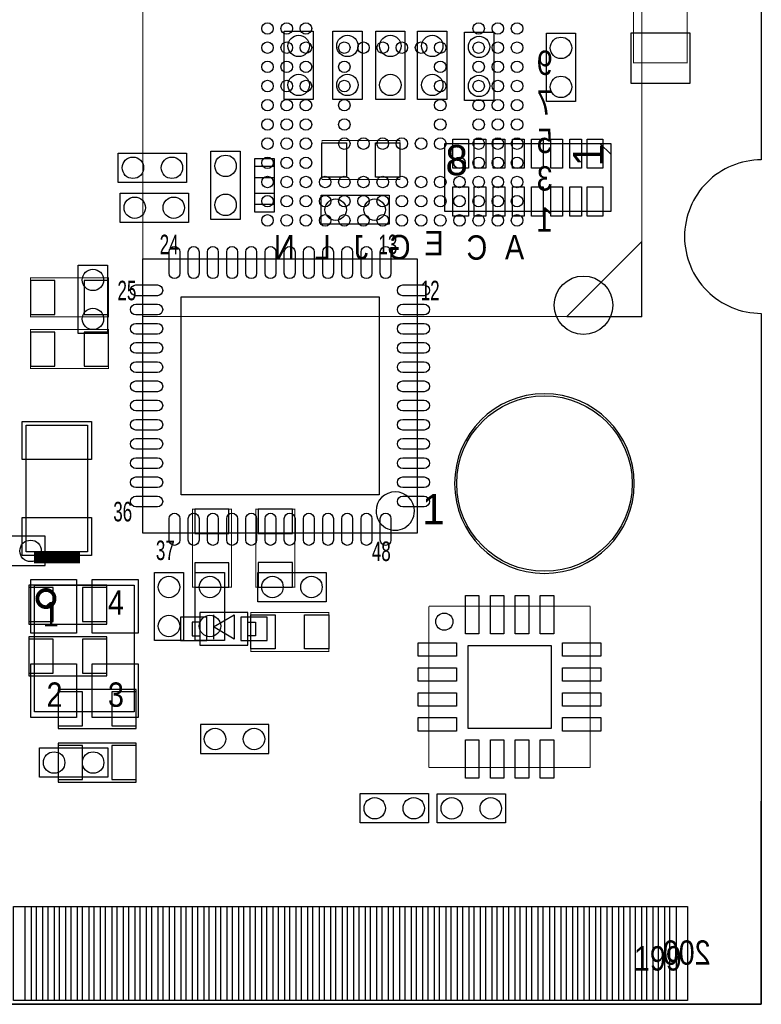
# Model space of a CAD drawing. Extents: x -30.4 to 67.6, y -0.1 to 68.6.
# Tile 6 of 7: x 48.3 to 67.6, y 0 to 25.7. Entities that reach past the tile are written whole.
import ezdxf
from ezdxf.enums import TextEntityAlignment as Align

# ---------------------------------------------------------------- set-up
doc = ezdxf.new("R2010")
doc.units = 0
for name, color, linetype in [('BG_OUTLINE', 5, 'CONTINUOUS'), ('PG_ASSEMBLY_BOTTOM', 43, 'CONTINUOUS'), ('PG_ASSEMBLY_TOP', 253, 'CONTINUOUS'), ('PIN_BOTTOM', 243, 'CONTINUOUS'), ('PIN_TOP', 5, 'CONTINUOUS')]:
    doc.layers.add(name, color=color, linetype=linetype)

msp = doc.modelspace()

# ---------------------------------------------------------------- linework, layer by layer
at = {"layer": 'BG_OUTLINE'}
msp.add_lwpolyline([(67.59956, 21.99894, 0.414214), (65.60058, 19.99996, 0.414214), (67.59956, 18.00098), (67.59956, 0), (16.74876, 0), (16.74876, 3.50012, 0.414214), (16.25092, 4.0005, 0.414214), (15.75054, 3.50012), (15.75054, 0), (0, 0), (0, 18.00098, 0.414214), (1.99898, 19.99996, 0.414214), (0, 21.99894), (0, 51.689), (67.59956, 51.689)], format="xyb", close=True, dxfattribs=at)
msp.add_lwpolyline([(67.59956, 21.99894, 0.414214), (65.60058, 19.99996, 0.414214), (67.59956, 18.00098), (67.59956, 0), (16.74876, 0), (16.74876, 3.50012, 0.414214), (16.25092, 4.0005, 0.414214), (15.75054, 3.50012), (15.75054, 0), (0, 0), (0, 18.00098, 0.414214), (1.99898, 19.99996, 0.414214), (0, 21.99894), (0, 51.689), (67.59956, 51.689)], format="xyb", close=True, dxfattribs=at)
msp.add_lwpolyline([(67.59956, 21.99894, 0.414214), (65.60058, 19.99996, 0.414214), (67.59956, 18.00098), (67.59956, 0), (16.74876, 0), (16.74876, 3.50012, 0.414214), (16.25092, 4.0005, 0.414214), (15.75054, 3.50012), (15.75054, 0), (0, 0), (0, 18.00098, 0.414214), (1.99898, 19.99996, 0.414214), (0, 21.99894), (0, 51.689), (67.59956, 51.689)], format="xyb", close=True, dxfattribs=at)
for points in [[(67.59956, 51.689), (67.59956, 21.99894)], [(67.59956, 51.689), (67.59956, 21.99894)], [(67.59956, 18.00098), (67.59956, 0)], [(67.59956, 18.00098), (67.59956, 0)], [(67.59956, 18.00098), (67.59956, 0)], [(67.59956, 18.00098), (67.59956, 0)], [(67.59956, 0), (16.74876, 0)], [(67.59956, 0), (16.74876, 0)]]:
    msp.add_lwpolyline(points, dxfattribs=at)
for points in [[(67.59956, 21.99894, 0.414214), (65.60058, 19.99996)], [(67.59956, 21.99894, 0.414214), (65.60058, 19.99996)], [(65.60058, 19.99996, 0.414214), (67.59956, 18.00098)], [(65.60058, 19.99996, 0.414214), (67.59956, 18.00098)]]:
    msp.add_lwpolyline(points, format="xyb", dxfattribs=at)
at = {"layer": 'PG_ASSEMBLY_BOTTOM', "const_width": 0.0254}
for points in [[(64.487806, 29.422852), (51.487578, 29.422852), (51.487578, 17.922748), (64.487806, 17.922748), (64.487806, 29.422852)], [(48.564292, 17.907), (50.596292, 17.907), (50.596292, 18.923), (48.564292, 18.923), (48.564292, 17.907)], [(48.564292, 16.5608), (50.596292, 16.5608), (50.596292, 17.5768), (48.564292, 17.5768), (48.564292, 16.5608)], [(53.796692, 10.865612), (53.796692, 12.897612), (52.780692, 12.897612), (52.780692, 10.865612), (53.796692, 10.865612)], [(54.431692, 12.9032), (54.431692, 10.8712), (55.447692, 10.8712), (55.447692, 12.9032), (54.431692, 12.9032)]]:
    msp.add_lwpolyline(points, dxfattribs=at)
at = {"layer": 'PG_ASSEMBLY_BOTTOM'}
msp.add_lwpolyline([(62.536578, 17.921732), (64.487806, 17.921732), (64.487806, 19.872706)], close=True, dxfattribs=at)
for points in [[(48.9458, 12.19454), (47.1678, 12.19454), (47.1678, 11.43254), (48.9458, 11.43254), (48.9458, 12.19454)], [(50.55108, 10.922), (48.51908, 10.922), (48.51908, 9.906), (50.55108, 9.906), (50.55108, 10.922)], [(54.22392, 10.20445), (52.97424, 10.20445), (52.97424, 9.35355), (54.22392, 9.35355), (54.22392, 10.20445)], [(53.33238, 10.1473), (53.33238, 9.8298), (53.86578, 10.1473), (53.86578, 9.5123), (53.33238, 9.8298), (53.33238, 9.5123)], [(52.97424, 9.95426), (52.77104, 9.95426), (52.77104, 9.60374), (52.97424, 9.60374)], [(54.22392, 9.95426), (54.42712, 9.95426), (54.42712, 9.60374), (54.22392, 9.60374)], [(50.55108, 9.5758), (48.51908, 9.5758), (48.51908, 8.5598), (50.55108, 8.5598), (50.55108, 9.5758)], [(51.31308, 8.2042), (49.28108, 8.2042), (49.28108, 7.1882), (51.31308, 7.1882), (51.31308, 8.2042)], [(54.76748, 7.29234), (52.98948, 7.29234), (52.98948, 6.53034), (54.76748, 6.53034), (54.76748, 7.29234)], [(51.31308, 6.8072), (49.28108, 6.8072), (49.28108, 5.7912), (51.31308, 5.7912), (51.31308, 6.8072)]]:
    msp.add_lwpolyline(points, dxfattribs=at)
at = {"layer": 'PG_ASSEMBLY_TOP'}
for points, const_width in [([(65.671192, 26.6827), (65.671192, 24.5237), (64.274192, 24.5237), (64.274192, 26.6827), (65.671192, 26.6827)], 0.0254), ([(58.188352, 21.488908), (56.156352, 21.488908), (56.156352, 22.504908), (58.188352, 22.504908), (58.188352, 21.488908)], 0.0254), ([(48.650652, 11.63574), (49.849532, 11.63574)], 0.29972), ([(58.94197, 10.369042), (63.142114, 10.369042)], 0.0254), ([(58.94197, 6.168898), (58.94197, 10.369042)], 0.0254), ([(63.142114, 10.369042), (63.142114, 6.168898)], 0.0254), ([(56.336692, 9.1948), (54.304692, 9.1948), (54.304692, 10.2108), (56.336692, 10.2108), (56.336692, 9.1948)], 0.0254), ([(63.142114, 6.168898), (58.94197, 6.168898)], 0.0254)]:
    msp.add_lwpolyline(points, dxfattribs=dict(at, const_width=const_width))
for points in [[(55.930292, 25.3492), (55.930292, 23.5712), (55.168292, 23.5712), (55.168292, 25.3492), (55.930292, 25.3492)], [(57.200292, 25.3492), (57.200292, 23.5712), (56.438292, 23.5712), (56.438292, 25.3492), (57.200292, 25.3492)], [(58.317892, 25.3492), (58.317892, 23.5712), (57.555892, 23.5712), (57.555892, 25.3492), (58.317892, 25.3492)], [(59.410092, 25.3492), (59.410092, 23.5712), (58.648092, 23.5712), (58.648092, 25.3492), (59.410092, 25.3492)], [(60.629292, 25.3238), (60.629292, 23.5458), (59.867292, 23.5458), (59.867292, 25.3238), (60.629292, 25.3238)], [(62.762892, 25.2984), (62.762892, 23.5204), (62.000892, 23.5204), (62.000892, 25.2984), (62.762892, 25.2984)], [(63.677292, 22.1488), (63.397892, 22.4282)], [(50.850292, 22.1742), (52.628292, 22.1742), (52.628292, 21.4122), (50.850292, 21.4122), (50.850292, 22.1742)], [(54.025292, 22.225), (54.025292, 20.447), (53.263292, 20.447), (53.263292, 22.225), (54.025292, 22.225)], [(54.910228, 21.836126), (54.910228, 20.835874), (54.410356, 20.835874), (54.410356, 21.836126), (54.910228, 21.836126)], [(50.898552, 21.133308), (52.676552, 21.133308), (52.676552, 20.371308), (50.898552, 20.371308), (50.898552, 21.133308)], [(57.908952, 20.320508), (56.130952, 20.320508), (56.130952, 21.082508), (57.908952, 21.082508), (57.908952, 20.320508)], [(49.808892, 17.4752), (49.808892, 19.2532), (50.570892, 19.2532), (50.570892, 17.4752), (49.808892, 17.4752)], [(51.790092, 9.4742), (51.790092, 11.2522), (52.552092, 11.2522), (52.552092, 9.4742), (51.790092, 9.4742)], [(52.856892, 9.4742), (52.856892, 11.2522), (53.618892, 11.2522), (53.618892, 9.4742), (52.856892, 9.4742)], [(54.485032, 11.251692), (56.263032, 11.251692), (56.263032, 10.489692), (54.485032, 10.489692), (54.485032, 11.251692)], [(48.79848, 6.6802), (50.57648, 6.6802), (50.57648, 5.9182), (48.79848, 5.9182), (48.79848, 6.6802)], [(58.928, 4.72694), (57.15, 4.72694), (57.15, 5.48894), (58.928, 5.48894), (58.928, 4.72694)], [(60.934092, 4.7244), (59.156092, 4.7244), (59.156092, 5.4864), (60.934092, 5.4864), (60.934092, 4.7244)], [(67.600068, 0), (67.600068, 5.290058)], [(15.599918, 0), (67.600068, 0)]]:
    msp.add_lwpolyline(points, dxfattribs=at)
for points in [[(63.677292, 22.4282), (63.677292, 20.6502), (59.359292, 20.6502), (59.359292, 22.4282)], [(58.639202, 19.425158), (58.639202, 12.275058), (51.489102, 12.275058), (51.489102, 19.425158)], [(50.050192, 11.7856), (48.449992, 11.7856), (48.449992, 15.0876), (50.050192, 15.0876)], [(48.666908, 10.920984), (51.266852, 10.920984), (51.266852, 7.621016), (48.666908, 7.621016)]]:
    msp.add_lwpolyline(points, close=True, dxfattribs=at)
for points in [[(64.290956, 13.56614, 1), (59.610244, 13.56614, 1), (64.290956, 13.56614)], [(58.564272, 12.850114, 0.999988), (57.56402, 12.850114, 1.000012), (58.564272, 12.850114)]]:
    msp.add_lwpolyline(points, format="xyb", dxfattribs=at)
at = {"layer": 'PG_ASSEMBLY_TOP', "const_width": 0.100076}
msp.add_lwpolyline([(49.190402, 10.570972, 1.000125), (48.743362, 10.570972, 0.999875), (49.190402, 10.570972)], format="xyb", dxfattribs=at)
at = {"layer": 'PG_ASSEMBLY_TOP'}
msp.add_lwpolyline([(59.56554, 9.968992, -0.414271), (59.34202, 9.745472, -0.414144), (59.1185, 9.968992, -0.414156), (59.34202, 10.192512, -0.414144)], format="xyb", close=True, dxfattribs=at)
at = {"layer": 'PIN_BOTTOM'}
for points in [[(49.199292, 17.9705), (49.199292, 18.8595), (48.564292, 18.8595), (48.564292, 17.9705)], [(50.596292, 17.9705), (50.596292, 18.8595), (49.961292, 18.8595), (49.961292, 17.9705)], [(49.199292, 16.6243), (49.199292, 17.5133), (48.564292, 17.5133), (48.564292, 16.6243)], [(50.596292, 16.6243), (50.596292, 17.5133), (49.961292, 17.5133), (49.961292, 16.6243)], [(53.733192, 12.897612), (52.844192, 12.897612), (52.844192, 12.262612), (53.733192, 12.262612)], [(54.495192, 12.2682), (55.384192, 12.2682), (55.384192, 12.9032), (54.495192, 12.9032)], [(53.733192, 11.500612), (52.844192, 11.500612), (52.844192, 10.865612), (53.733192, 10.865612)], [(54.495192, 10.8712), (55.384192, 10.8712), (55.384192, 11.5062), (54.495192, 11.5062)], [(48.51908, 10.8585), (48.51908, 9.9695), (49.15408, 9.9695), (49.15408, 10.8585)], [(49.91608, 10.8585), (49.91608, 9.9695), (50.55108, 9.9695), (50.55108, 10.8585)], [(53.15458, 9.473946), (53.15458, 10.083546), (52.46878, 10.083546), (52.46878, 9.473946)], [(54.72938, 9.4742), (54.72938, 10.0838), (54.04358, 10.0838), (54.04358, 9.4742)], [(48.51908, 9.5123), (48.51908, 8.6233), (49.15408, 8.6233), (49.15408, 9.5123)], [(49.91608, 9.5123), (49.91608, 8.6233), (50.55108, 8.6233), (50.55108, 9.5123)], [(49.28108, 8.1407), (49.28108, 7.2517), (49.91608, 7.2517), (49.91608, 8.1407)], [(50.67808, 8.1407), (50.67808, 7.2517), (51.31308, 7.2517), (51.31308, 8.1407)], [(49.28108, 6.7437), (49.28108, 5.8547), (49.91608, 5.8547), (49.91608, 6.7437)], [(50.67808, 6.7437), (50.67808, 5.8547), (51.31308, 5.8547), (51.31308, 6.7437)], [(48.42129, 0.100076), (48.42129, 2.549906), (48.87849, 2.549906), (48.87849, 0.100076)], [(49.021492, 0.100076), (49.021492, 2.549906), (49.478692, 2.549906), (49.478692, 0.100076)], [(49.62144, 0.100076), (49.62144, 2.549906), (50.07864, 2.549906), (50.07864, 0.100076)], [(50.221388, 0.100076), (50.221388, 2.549906), (50.678588, 2.549906), (50.678588, 0.100076)], [(50.821336, 0.100076), (50.821336, 2.549906), (51.278536, 2.549906), (51.278536, 0.100076)], [(51.421284, 0.100076), (51.421284, 2.549906), (51.878484, 2.549906), (51.878484, 0.100076)], [(52.021486, 0.100076), (52.021486, 2.549906), (52.478686, 2.549906), (52.478686, 0.100076)], [(52.621434, 0.100076), (52.621434, 2.549906), (53.078634, 2.549906), (53.078634, 0.100076)], [(53.221382, 0.100076), (53.221382, 2.549906), (53.678582, 2.549906), (53.678582, 0.100076)], [(53.82133, 0.100076), (53.82133, 2.549906), (54.27853, 2.549906), (54.27853, 0.100076)], [(54.421278, 0.100076), (54.421278, 2.549906), (54.878478, 2.549906), (54.878478, 0.100076)], [(55.02148, 0.100076), (55.02148, 2.549906), (55.47868, 2.549906), (55.47868, 0.100076)], [(55.621428, 0.100076), (55.621428, 2.549906), (56.078628, 2.549906), (56.078628, 0.100076)], [(56.221376, 0.100076), (56.221376, 2.549906), (56.678576, 2.549906), (56.678576, 0.100076)], [(56.821324, 0.100076), (56.821324, 2.549906), (57.278524, 2.549906), (57.278524, 0.100076)], [(57.421526, 0.100076), (57.421526, 2.549906), (57.878726, 2.549906), (57.878726, 0.100076)], [(58.021474, 0.100076), (58.021474, 2.549906), (58.478674, 2.549906), (58.478674, 0.100076)], [(58.621422, 0.100076), (58.621422, 2.549906), (59.078622, 2.549906), (59.078622, 0.100076)], [(59.22137, 0.100076), (59.22137, 2.549906), (59.67857, 2.549906), (59.67857, 0.100076)], [(59.821318, 0.100076), (59.821318, 2.549906), (60.278518, 2.549906), (60.278518, 0.100076)], [(60.42152, 0.100076), (60.42152, 2.549906), (60.87872, 2.549906), (60.87872, 0.100076)], [(61.021468, 0.100076), (61.021468, 2.549906), (61.478668, 2.549906), (61.478668, 0.100076)], [(61.621416, 0.100076), (61.621416, 2.549906), (62.078616, 2.549906), (62.078616, 0.100076)], [(62.221364, 0.100076), (62.221364, 2.549906), (62.678564, 2.549906), (62.678564, 0.100076)], [(62.821312, 0.100076), (62.821312, 2.549906), (63.278512, 2.549906), (63.278512, 0.100076)], [(63.421514, 0.100076), (63.421514, 2.549906), (63.878714, 2.549906), (63.878714, 0.100076)], [(64.021462, 0.100076), (64.021462, 2.549906), (64.478662, 2.549906), (64.478662, 0.100076)], [(64.62141, 0.100076), (64.62141, 2.549906), (65.07861, 2.549906), (65.07861, 0.100076)], [(65.221358, 0.100076), (65.221358, 2.549906), (65.678558, 2.549906), (65.678558, 0.100076)]]:
    msp.add_lwpolyline(points, close=True, dxfattribs=at)
for centre, radius in [((54.737762, 25.42286), 0.149987), ((55.237634, 25.42286), 0.149987), ((55.73776, 25.42286), 0.149987), ((60.237624, 25.42286), 0.149987), ((60.73775, 25.42286), 0.149987), ((61.237622, 25.42286), 0.149987), ((54.737762, 24.922734), 0.149987), ((55.237634, 24.922734), 0.149987), ((55.73776, 24.922734), 0.149987), ((56.737758, 24.922734), 0.149987), ((57.23763, 24.922734), 0.149987), ((57.737756, 24.922734), 0.149987), ((58.237628, 24.922734), 0.149987), ((58.737754, 24.922734), 0.149987), ((59.237626, 24.922734), 0.149987), ((60.237624, 24.922734), 0.149987), ((60.73775, 24.922734), 0.149987), ((61.237622, 24.922734), 0.149987), ((54.737762, 24.422862), 0.149987), ((55.237634, 24.422862), 0.149987), ((55.73776, 24.422862), 0.149987), ((56.737758, 24.422862), 0.149987), ((59.237626, 24.422862), 0.149987), ((60.237624, 24.422862), 0.149987), ((60.73775, 24.422862), 0.149987), ((61.237622, 24.422862), 0.149987), ((54.737762, 23.922736), 0.149987), ((55.237634, 23.922736), 0.149987), ((55.73776, 23.922736), 0.149987), ((56.737758, 23.922736), 0.149987), ((59.237626, 23.922736), 0.149987), ((60.237624, 23.922736), 0.149987), ((60.73775, 23.922736), 0.149987), ((61.237622, 23.922736), 0.149987), ((54.737762, 23.422864), 0.149987), ((55.237634, 23.422864), 0.149987), ((55.73776, 23.422864), 0.149987), ((56.737758, 23.422864), 0.149987), ((59.237626, 23.422864), 0.149987), ((60.237624, 23.422864), 0.149987), ((60.73775, 23.422864), 0.149987), ((61.237622, 23.422864), 0.149987), ((54.737762, 22.922738), 0.149987), ((55.237634, 22.922738), 0.149987), ((55.73776, 22.922738), 0.149987), ((56.737758, 22.922738), 0.149987), ((59.237626, 22.922738), 0.149987), ((60.237624, 22.922738), 0.149987), ((60.73775, 22.922738), 0.149987), ((61.237622, 22.922738), 0.149987), ((54.737762, 22.422866), 0.149987), ((55.237634, 22.422866), 0.149987), ((55.73776, 22.422866), 0.149987), ((56.737758, 22.422866), 0.149987), ((57.23763, 22.422866), 0.149987), ((57.737756, 22.422866), 0.149987), ((58.237628, 22.422866), 0.149987), ((58.737754, 22.422866), 0.149987), ((59.237626, 22.422866), 0.149987), ((60.237624, 22.422866), 0.149987), ((60.73775, 22.422866), 0.149987), ((61.237622, 22.422866), 0.149987), ((54.737762, 21.92274), 0.149987), ((55.237634, 21.92274), 0.149987), ((55.73776, 21.92274), 0.149987), ((59.737752, 21.92274), 0.149987), ((60.237624, 21.92274), 0.149987), ((60.73775, 21.92274), 0.149987), ((61.237622, 21.92274), 0.149987), ((54.737762, 21.422868), 0.149987), ((55.237634, 21.422868), 0.149987), ((55.73776, 21.422868), 0.149987), ((56.237632, 21.422868), 0.149987), ((56.737758, 21.422868), 0.149987), ((57.23763, 21.422868), 0.149987), ((57.737756, 21.422868), 0.149987), ((58.237628, 21.422868), 0.149987), ((58.737754, 21.422868), 0.149987), ((59.237626, 21.422868), 0.149987), ((59.737752, 21.422868), 0.149987), ((60.237624, 21.422868), 0.149987), ((60.73775, 21.422868), 0.149987), ((61.237622, 21.422868), 0.149987), ((54.737762, 20.922742), 0.149987), ((55.237634, 20.922742), 0.149987), ((55.73776, 20.922742), 0.149987), ((56.237632, 20.922742), 0.149987), ((56.737758, 20.922742), 0.149987), ((57.23763, 20.922742), 0.149987), ((57.737756, 20.922742), 0.149987), ((58.237628, 20.922742), 0.149987), ((58.737754, 20.922742), 0.149987), ((59.237626, 20.922742), 0.149987), ((59.737752, 20.922742), 0.149987), ((60.237624, 20.922742), 0.149987), ((60.73775, 20.922742), 0.149987), ((61.237622, 20.922742), 0.149987), ((54.737762, 20.42287), 0.149987), ((55.237634, 20.42287), 0.149987), ((55.73776, 20.42287), 0.149987), ((56.237632, 20.42287), 0.149987), ((56.737758, 20.42287), 0.149987), ((57.23763, 20.42287), 0.149987), ((57.737756, 20.42287), 0.149987), ((58.237628, 20.42287), 0.149987), ((58.737754, 20.42287), 0.149987), ((59.237626, 20.42287), 0.149987), ((59.737752, 20.42287), 0.149987), ((60.237624, 20.42287), 0.149987), ((60.73775, 20.42287), 0.149987), ((61.237622, 20.42287), 0.149987), ((61.9506, 13.56614), 2.286), ((48.5648, 11.81354), 0.2794), ((53.37048, 6.91134), 0.2794), ((54.38648, 6.91134), 0.2794)]:
    msp.add_circle(centre, radius, dxfattribs=at)
at = {"layer": 'PIN_TOP'}
for points in [[(64.210692, 23.9903), (64.210692, 25.3111), (65.734692, 25.3111), (65.734692, 23.9903)], [(56.156352, 21.552408), (56.156352, 22.441408), (56.791352, 22.441408), (56.791352, 21.552408)], [(57.553352, 21.552408), (57.553352, 22.441408), (58.188352, 22.441408), (58.188352, 21.552408)], [(59.565032, 22.5425), (59.971432, 22.5425), (59.971432, 21.7805), (59.565032, 21.7805)], [(60.421012, 22.5425), (60.421012, 21.7805), (60.116212, 21.7805), (60.116212, 22.5425)], [(60.921392, 22.5425), (60.921392, 21.7805), (60.616592, 21.7805), (60.616592, 22.5425)], [(61.421772, 22.5425), (61.421772, 21.7805), (61.116972, 21.7805), (61.116972, 22.5425)], [(61.919612, 22.5425), (61.919612, 21.7805), (61.614812, 21.7805), (61.614812, 22.5425)], [(62.419992, 22.5425), (62.419992, 21.7805), (62.115192, 21.7805), (62.115192, 22.5425)], [(62.920372, 22.5425), (62.920372, 21.7805), (62.615572, 21.7805), (62.615572, 22.5425)], [(63.065152, 22.5425), (63.471552, 22.5425), (63.471552, 21.7805), (63.065152, 21.7805)], [(54.410102, 21.535898), (54.410102, 22.036024), (54.910228, 22.036024), (54.910228, 21.535898)], [(59.971432, 20.5359), (59.565032, 20.5359), (59.565032, 21.2979), (59.971432, 21.2979)], [(60.421012, 21.2979), (60.421012, 20.5359), (60.116212, 20.5359), (60.116212, 21.2979)], [(60.921392, 21.2979), (60.921392, 20.5359), (60.616592, 20.5359), (60.616592, 21.2979)], [(61.421772, 21.2979), (61.421772, 20.5359), (61.116972, 20.5359), (61.116972, 21.2979)], [(61.919612, 21.2979), (61.919612, 20.5359), (61.614812, 20.5359), (61.614812, 21.2979)], [(62.419992, 21.2979), (62.419992, 20.5359), (62.115192, 20.5359), (62.115192, 21.2979)], [(62.920372, 21.2979), (62.920372, 20.5359), (62.615572, 20.5359), (62.615572, 21.2979)], [(63.471552, 20.5359), (63.065152, 20.5359), (63.065152, 21.2979), (63.471552, 21.2979)], [(54.410102, 20.635722), (54.410102, 21.135848), (54.910228, 21.135848), (54.910228, 20.635722)], [(52.486052, 18.428208), (57.642252, 18.428208), (57.642252, 13.272008), (52.486052, 13.272008)], [(50.151792, 14.19098), (48.348392, 14.19098), (48.348392, 15.18158), (50.151792, 15.18158)], [(50.151792, 11.69162), (48.348392, 11.69162), (48.348392, 12.68222), (50.151792, 12.68222)], [(48.56988, 11.069574), (49.76368, 11.069574), (49.76368, 9.672574), (48.56988, 9.672574)], [(50.17008, 11.069574), (51.36388, 11.069574), (51.36388, 9.672574), (50.17008, 9.672574)], [(59.89193, 9.648952), (59.89193, 10.64895), (60.241942, 10.64895), (60.241942, 9.648952)], [(60.541916, 9.648952), (60.541916, 10.64895), (60.891928, 10.64895), (60.891928, 9.648952)], [(61.192156, 9.648952), (61.192156, 10.64895), (61.542168, 10.64895), (61.542168, 9.648952)], [(61.842142, 9.648952), (61.842142, 10.64895), (62.192154, 10.64895), (62.192154, 9.648952)], [(54.304692, 9.2583), (54.304692, 10.1473), (54.939692, 10.1473), (54.939692, 9.2583)], [(55.701692, 9.2583), (55.701692, 10.1473), (56.336692, 10.1473), (56.336692, 9.2583)], [(58.661808, 9.06907), (58.661808, 9.419082), (59.661806, 9.419082), (59.661806, 9.06907)], [(59.962034, 7.188962), (59.962034, 9.348978), (62.12205, 9.348978), (62.12205, 7.188962)], [(62.422024, 9.06907), (62.422024, 9.419082), (63.422022, 9.419082), (63.422022, 9.06907)], [(48.56988, 8.869426), (49.76368, 8.869426), (49.76368, 7.472426), (48.56988, 7.472426)], [(50.17008, 8.869426), (51.36388, 8.869426), (51.36388, 7.472426), (50.17008, 7.472426)], [(58.661808, 8.419084), (58.661808, 8.769096), (59.661806, 8.769096), (59.661806, 8.419084)], [(62.422024, 8.419084), (62.422024, 8.769096), (63.422022, 8.769096), (63.422022, 8.419084)], [(58.661808, 7.768844), (58.661808, 8.118856), (59.661806, 8.118856), (59.661806, 7.768844)], [(62.422024, 7.768844), (62.422024, 8.118856), (63.422022, 8.118856), (63.422022, 7.768844)], [(58.661808, 7.118858), (58.661808, 7.46887), (59.661806, 7.46887), (59.661806, 7.118858)], [(62.422024, 7.118858), (62.422024, 7.46887), (63.422022, 7.46887), (63.422022, 7.118858)], [(59.89193, 5.888736), (59.89193, 6.888734), (60.241942, 6.888734), (60.241942, 5.888736)], [(60.541916, 5.888736), (60.541916, 6.888734), (60.891928, 6.888734), (60.891928, 5.888736)], [(61.192156, 5.888736), (61.192156, 6.888734), (61.542168, 6.888734), (61.542168, 5.888736)], [(61.842142, 5.888736), (61.842142, 6.888734), (62.192154, 6.888734), (62.192154, 5.888736)], [(48.121316, 0.100076), (48.121316, 2.549906), (48.578516, 2.549906), (48.578516, 0.100076)], [(48.721518, 0.100076), (48.721518, 2.549906), (49.178718, 2.549906), (49.178718, 0.100076)], [(49.321466, 0.100076), (49.321466, 2.549906), (49.778666, 2.549906), (49.778666, 0.100076)], [(49.921414, 0.100076), (49.921414, 2.549906), (50.378614, 2.549906), (50.378614, 0.100076)], [(50.521362, 0.100076), (50.521362, 2.549906), (50.978562, 2.549906), (50.978562, 0.100076)], [(51.12131, 0.100076), (51.12131, 2.549906), (51.57851, 2.549906), (51.57851, 0.100076)], [(51.721512, 0.100076), (51.721512, 2.549906), (52.178712, 2.549906), (52.178712, 0.100076)], [(52.32146, 0.100076), (52.32146, 2.549906), (52.77866, 2.549906), (52.77866, 0.100076)], [(52.921408, 0.100076), (52.921408, 2.549906), (53.378608, 2.549906), (53.378608, 0.100076)], [(53.521356, 0.100076), (53.521356, 2.549906), (53.978556, 2.549906), (53.978556, 0.100076)], [(54.121304, 0.100076), (54.121304, 2.549906), (54.578504, 2.549906), (54.578504, 0.100076)], [(54.721506, 0.100076), (54.721506, 2.549906), (55.178706, 2.549906), (55.178706, 0.100076)], [(55.321454, 0.100076), (55.321454, 2.549906), (55.778654, 2.549906), (55.778654, 0.100076)], [(55.921402, 0.100076), (55.921402, 2.549906), (56.378602, 2.549906), (56.378602, 0.100076)], [(56.52135, 0.100076), (56.52135, 2.549906), (56.97855, 2.549906), (56.97855, 0.100076)], [(57.121298, 0.100076), (57.121298, 2.549906), (57.578498, 2.549906), (57.578498, 0.100076)], [(57.7215, 0.100076), (57.7215, 2.549906), (58.1787, 2.549906), (58.1787, 0.100076)], [(58.321448, 0.100076), (58.321448, 2.549906), (58.778648, 2.549906), (58.778648, 0.100076)], [(58.921396, 0.100076), (58.921396, 2.549906), (59.378596, 2.549906), (59.378596, 0.100076)], [(59.521344, 0.100076), (59.521344, 2.549906), (59.978544, 2.549906), (59.978544, 0.100076)], [(60.121292, 0.100076), (60.121292, 2.549906), (60.578492, 2.549906), (60.578492, 0.100076)], [(60.721494, 0.100076), (60.721494, 2.549906), (61.178694, 2.549906), (61.178694, 0.100076)], [(61.321442, 0.100076), (61.321442, 2.549906), (61.778642, 2.549906), (61.778642, 0.100076)], [(61.92139, 0.100076), (61.92139, 2.549906), (62.37859, 2.549906), (62.37859, 0.100076)], [(62.521338, 0.100076), (62.521338, 2.549906), (62.978538, 2.549906), (62.978538, 0.100076)], [(63.121286, 0.100076), (63.121286, 2.549906), (63.578486, 2.549906), (63.578486, 0.100076)], [(63.721488, 0.100076), (63.721488, 2.549906), (64.178688, 2.549906), (64.178688, 0.100076)], [(64.321436, 0.100076), (64.321436, 2.549906), (64.778636, 2.549906), (64.778636, 0.100076)], [(64.921384, 0.100076), (64.921384, 2.549906), (65.378584, 2.549906), (65.378584, 0.100076)]]:
    msp.add_lwpolyline(points, close=True, dxfattribs=at)
for points in [[(52.174394, 19.045682), (52.174394, 19.604482, -1), (52.453794, 19.604482), (52.453794, 19.045682, -1)], [(52.67452, 19.045682), (52.67452, 19.604482, -1), (52.95392, 19.604482), (52.95392, 19.045682, -1)], [(53.174392, 19.045682), (53.174392, 19.604482, -1), (53.453792, 19.604482), (53.453792, 19.045682, -1)], [(53.674518, 19.045682), (53.674518, 19.604482, -1), (53.953918, 19.604482), (53.953918, 19.045682, -1)], [(54.17439, 19.045682), (54.17439, 19.604482, -1), (54.45379, 19.604482), (54.45379, 19.045682, -1)], [(54.674516, 19.045682), (54.674516, 19.604482, -1), (54.953916, 19.604482), (54.953916, 19.045682, -1)], [(55.174388, 19.045682), (55.174388, 19.604482, -1), (55.453788, 19.604482), (55.453788, 19.045682, -1)], [(55.674514, 19.045682), (55.674514, 19.604482, -1), (55.953914, 19.604482), (55.953914, 19.045682, -1)], [(56.174386, 19.045682), (56.174386, 19.604482, -1), (56.453786, 19.604482), (56.453786, 19.045682, -1)], [(56.674512, 19.045682), (56.674512, 19.604482, -1), (56.953912, 19.604482), (56.953912, 19.045682, -1)], [(57.174384, 19.045682), (57.174384, 19.604482, -1), (57.453784, 19.604482), (57.453784, 19.045682, -1)], [(57.67451, 19.045682), (57.67451, 19.604482, -1), (57.95391, 19.604482), (57.95391, 19.045682, -1)], [(51.868578, 18.460466), (51.309778, 18.460466, -1), (51.309778, 18.739866), (51.868578, 18.739866, -1)], [(58.259726, 18.739866), (58.818526, 18.739866, -1), (58.818526, 18.460466), (58.259726, 18.460466, -1)], [(51.868578, 17.96034), (51.309778, 17.96034, -1), (51.309778, 18.23974), (51.868578, 18.23974, -1)], [(58.259726, 18.23974), (58.818526, 18.23974, -1), (58.818526, 17.96034), (58.259726, 17.96034, -1)], [(51.868578, 17.460468), (51.309778, 17.460468, -1), (51.309778, 17.739868), (51.868578, 17.739868, -1)], [(58.259726, 17.739868), (58.818526, 17.739868, -1), (58.818526, 17.460468), (58.259726, 17.460468, -1)], [(51.868578, 16.960342), (51.309778, 16.960342, -1), (51.309778, 17.239742), (51.868578, 17.239742, -1)], [(58.259726, 17.239742), (58.818526, 17.239742, -1), (58.818526, 16.960342), (58.259726, 16.960342, -1)], [(51.868578, 16.46047), (51.309778, 16.46047, -1), (51.309778, 16.73987), (51.868578, 16.73987, -1)], [(58.259726, 16.73987), (58.818526, 16.73987, -1), (58.818526, 16.46047), (58.259726, 16.46047, -1)], [(51.868578, 15.960344), (51.309778, 15.960344, -1), (51.309778, 16.239744), (51.868578, 16.239744, -1)], [(58.259726, 16.239744), (58.818526, 16.239744, -1), (58.818526, 15.960344), (58.259726, 15.960344, -1)], [(51.868578, 15.460472), (51.309778, 15.460472, -1), (51.309778, 15.739872), (51.868578, 15.739872, -1)], [(58.259726, 15.739872), (58.818526, 15.739872, -1), (58.818526, 15.460472), (58.259726, 15.460472, -1)], [(51.868578, 14.960346), (51.309778, 14.960346, -1), (51.309778, 15.239746), (51.868578, 15.239746, -1)], [(58.259726, 15.239746), (58.818526, 15.239746, -1), (58.818526, 14.960346), (58.259726, 14.960346, -1)], [(51.868578, 14.460474), (51.309778, 14.460474, -1), (51.309778, 14.739874), (51.868578, 14.739874, -1)], [(58.259726, 14.739874), (58.818526, 14.739874, -1), (58.818526, 14.460474), (58.259726, 14.460474, -1)], [(51.868578, 13.960348), (51.309778, 13.960348, -1), (51.309778, 14.239748), (51.868578, 14.239748, -1)], [(58.259726, 14.239748), (58.818526, 14.239748, -1), (58.818526, 13.960348), (58.259726, 13.960348, -1)], [(51.868578, 13.460476), (51.309778, 13.460476, -1), (51.309778, 13.739876), (51.868578, 13.739876, -1)], [(58.259726, 13.739876), (58.818526, 13.739876, -1), (58.818526, 13.460476), (58.259726, 13.460476, -1)], [(51.868578, 12.96035), (51.309778, 12.96035, -1), (51.309778, 13.23975), (51.868578, 13.23975, -1)], [(58.259726, 13.23975), (58.818526, 13.23975, -1), (58.818526, 12.96035), (58.259726, 12.96035, -1)], [(52.453794, 12.654534), (52.453794, 12.095734, -1), (52.174394, 12.095734), (52.174394, 12.654534, -1)], [(52.95392, 12.654534), (52.95392, 12.095734, -1), (52.67452, 12.095734), (52.67452, 12.654534, -1)], [(53.453792, 12.654534), (53.453792, 12.095734, -1), (53.174392, 12.095734), (53.174392, 12.654534, -1)], [(53.953918, 12.654534), (53.953918, 12.095734, -1), (53.674518, 12.095734), (53.674518, 12.654534, -1)], [(54.45379, 12.654534), (54.45379, 12.095734, -1), (54.17439, 12.095734), (54.17439, 12.654534, -1)], [(54.953916, 12.654534), (54.953916, 12.095734, -1), (54.674516, 12.095734), (54.674516, 12.654534, -1)], [(55.453788, 12.654534), (55.453788, 12.095734, -1), (55.174388, 12.095734), (55.174388, 12.654534, -1)], [(55.953914, 12.654534), (55.953914, 12.095734, -1), (55.674514, 12.095734), (55.674514, 12.654534, -1)], [(56.453786, 12.654534), (56.453786, 12.095734, -1), (56.174386, 12.095734), (56.174386, 12.654534, -1)], [(56.953912, 12.654534), (56.953912, 12.095734, -1), (56.674512, 12.095734), (56.674512, 12.654534, -1)], [(57.453784, 12.654534), (57.453784, 12.095734, -1), (57.174384, 12.095734), (57.174384, 12.654534, -1)], [(57.95391, 12.654534), (57.95391, 12.095734, -1), (57.67451, 12.095734), (57.67451, 12.654534, -1)]]:
    msp.add_lwpolyline(points, format="xyb", close=True, dxfattribs=at)
for centre, radius in [((55.549292, 24.9682), 0.2794), ((56.819292, 24.9682), 0.2794), ((57.936892, 24.9682), 0.2794), ((59.029092, 24.9682), 0.2794), ((60.248292, 24.9428), 0.2794), ((62.381892, 24.9174), 0.2794), ((55.549292, 23.9522), 0.2794), ((56.819292, 23.9522), 0.2794), ((57.936892, 23.9522), 0.2794), ((59.029092, 23.9522), 0.2794), ((60.248292, 23.9268), 0.2794), ((62.381892, 23.9014), 0.2794), ((51.231292, 21.7932), 0.2794), ((52.247292, 21.7932), 0.2794), ((53.644292, 21.844), 0.2794), ((53.644292, 20.828), 0.2794), ((51.279552, 20.752308), 0.2794), ((52.295552, 20.752308), 0.2794), ((56.511952, 20.701508), 0.2794), ((57.527952, 20.701508), 0.2794), ((50.189892, 18.8722), 0.2794), ((62.9666, 18.2118), 0.762), ((50.189892, 17.8562), 0.2794), ((61.9506, 13.56614), 2.286), ((52.171092, 10.8712), 0.2794), ((53.237892, 10.8712), 0.2794), ((54.866032, 10.870692), 0.2794), ((55.882032, 10.870692), 0.2794), ((52.171092, 9.8552), 0.2794), ((53.237892, 9.8552), 0.2794), ((49.17948, 6.2992), 0.2794), ((50.19548, 6.2992), 0.2794), ((57.531, 5.10794), 0.2794), ((58.547, 5.10794), 0.2794), ((59.537092, 5.1054), 0.2794), ((60.553092, 5.1054), 0.2794)]:
    msp.add_circle(centre, radius, dxfattribs=at)

# ---------------------------------------------------------------- texts
at = {"layer": 'PG_ASSEMBLY_BOTTOM', "text_generation_flag": 2, "width": 0.88}
for s, p in [('9', (61.95822, 24.211788)), ('7', (61.95822, 23.174706)), ('5', (61.95822, 22.177756)), ('3', (61.95822, 21.199856)), ('1', (61.960252, 20.127722)), ('N', (55.17388, 19.408902)), ('L', (56.173878, 19.408902)), ('J', (57.173876, 19.408902)), ('G', (58.173874, 19.408902)), ('E', (59.073796, 19.508724)), ('C', (60.19292, 19.398742)), ('A', (61.173868, 19.408902))]:
    msp.add_text(s, height=0.635, dxfattribs=at).set_placement(p, align=Align.CENTER)
msp.add_text('200', height=0.635, dxfattribs=at).set_placement((66.28003, 1.02997))
at = {"layer": 'PG_ASSEMBLY_TOP'}
for s, height, p in [('8', 0.7874, (59.371992, 21.598382)), ('1', 0.786892, (58.76798, 12.507214))]:
    msp.add_text(s, height=height, dxfattribs=at).set_placement(p)
msp.add_text('1', height=0.7874, rotation=90, dxfattribs=at).set_placement((63.482474, 21.8313))
for s, height, width, p in [('24', 0.508, 0.6495, (51.92903, 19.541998)), ('13', 0.508, 0.6495, (57.629044, 19.541998)), ('25', 0.508, 0.6495, (50.82921, 18.342102)), ('12', 0.508, 0.6495, (58.729118, 18.342102)), ('36', 0.508, 0.6495, (50.71999, 12.581636)), ('37', 0.508, 0.6495, (51.82997, 11.57351)), ('48', 0.508, 0.6495, (57.456578, 11.54811)), ('4', 0.635, 0.88, (50.581306, 10.150348)), ('1', 0.635, 0.88, (48.881284, 9.850374)), ('2', 0.635, 0.88, (48.981106, 7.750302)), ('3', 0.635, 0.88, (50.581306, 7.750302)), ('199', 0.635, 0.88, (64.280034, 0.88011))]:
    msp.add_text(s, height=height, dxfattribs=dict(at, width=width)).set_placement(p)

doc.saveas('drawing.dxf')
